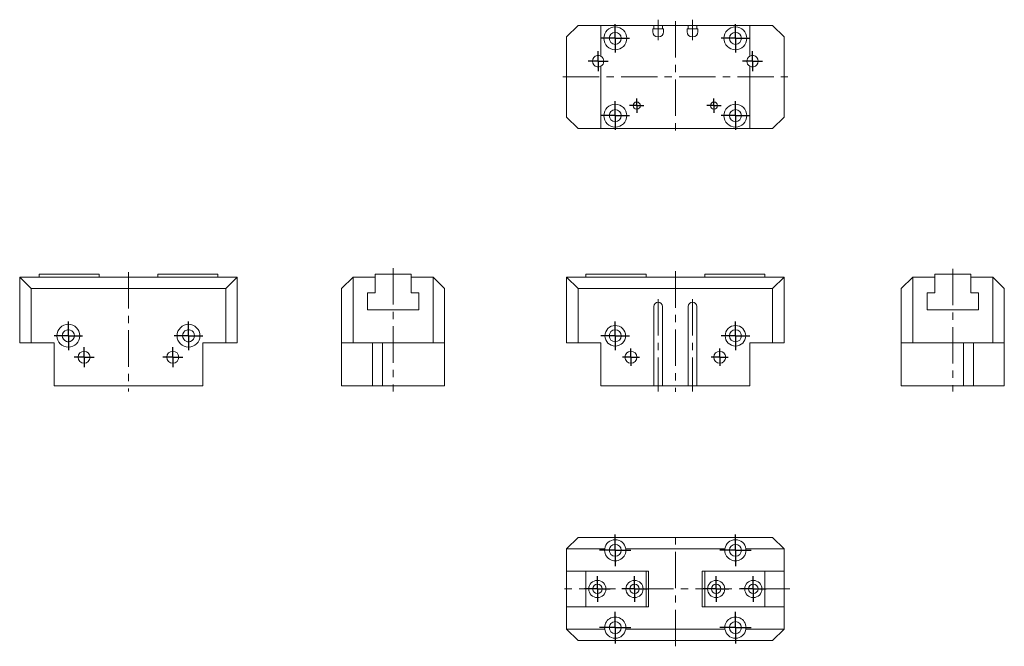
# Model space of a CAD drawing. Header units: millimetres. Extents: x 33 to 377, y 47 to 265.
import ezdxf

# ---------------------------------------------------------------- set-up
doc = ezdxf.new("R2010")
doc.units = ezdxf.units.MM
doc.linetypes.add('CENTERX2', pattern=[20.32, 12.7, -2.54, 2.54, -2.54])
doc.layers.add('FORMAT', color=7, linetype='Continuous')

# ---------------------------------------------------------------- blocks, each defined once
blk = doc.blocks.new('SW_CENTERMARKSYMBOL_0')
at = {"layer": 'FORMAT', "color": 0}
for q in [(0, 5), (-5, 0), (0, -5), (5, 0)]:
    blk.add_line((0, 0), q, dxfattribs=at)
blk = doc.blocks.new('SW_CENTERMARKSYMBOL_1')
at = {"layer": 'FORMAT', "color": 0}
for q in [(0, 5), (-5, 0), (0, -5), (5, 0)]:
    blk.add_line((0, 0), q, dxfattribs=at)
blk = doc.blocks.new('SW_CENTERMARKSYMBOL_2')
at = {"layer": 'FORMAT', "color": 0}
for q in [(-3, 0), (0, 3), (0, -3), (3, 0)]:
    blk.add_line((0, 0), q, dxfattribs=at)
blk = doc.blocks.new('SW_CENTERMARKSYMBOL_3')
at = {"layer": 'FORMAT', "color": 0}
for q in [(-3, 0), (0, 3), (0, -3), (3, 0)]:
    blk.add_line((0, 0), q, dxfattribs=at)
blk = doc.blocks.new('SW_CENTERMARKSYMBOL_4')
at = {"layer": 'FORMAT', "color": 0}
for q in [(0, 3.5), (-3.5, 0), (0, -3.5), (3.5, 0)]:
    blk.add_line((0, 0), q, dxfattribs=at)
blk = doc.blocks.new('SW_CENTERMARKSYMBOL_5')
at = {"layer": 'FORMAT', "color": 0}
for q in [(0, 3.5), (-3.5, 0), (0, -3.5), (3.5, 0)]:
    blk.add_line((0, 0), q, dxfattribs=at)
blk = doc.blocks.new('SW_CENTERMARKSYMBOL_6')
at = {"layer": 'FORMAT', "color": 0}
for q in [(0, 5), (-5, 0), (0, -5), (5, 0)]:
    blk.add_line((0, 0), q, dxfattribs=at)
blk = doc.blocks.new('SW_CENTERMARKSYMBOL_7')
at = {"layer": 'FORMAT', "color": 0}
for q in [(0, 5), (-5, 0), (0, -5), (5, 0)]:
    blk.add_line((0, 0), q, dxfattribs=at)
blk = doc.blocks.new('SW_CENTERMARKSYMBOL_8')
at = {"layer": 'FORMAT', "color": 0}
for q in [(0, 5), (-5, 0), (0, -5), (5, 0)]:
    blk.add_line((0, 0), q, dxfattribs=at)
blk = doc.blocks.new('SW_CENTERMARKSYMBOL_9')
at = {"layer": 'FORMAT', "color": 0}
for q in [(0, 5), (-5, 0), (0, -5), (5, 0)]:
    blk.add_line((0, 0), q, dxfattribs=at)
blk = doc.blocks.new('SW_CENTERMARKSYMBOL_10')
at = {"layer": 'FORMAT', "color": 0}
for q in [(-2.5, 0), (0, 2.5), (0, -2.5), (2.5, 0)]:
    blk.add_line((0, 0), q, dxfattribs=at)
blk = doc.blocks.new('SW_CENTERMARKSYMBOL_11')
at = {"layer": 'FORMAT', "color": 0}
for q in [(-2.5, 0), (0, 2.5), (0, -2.5), (2.5, 0)]:
    blk.add_line((0, 0), q, dxfattribs=at)
blk = doc.blocks.new('SW_CENTERMARKSYMBOL_12')
at = {"layer": 'FORMAT', "color": 0}
for q in [(0, 5.5), (-5.5, 0), (0, -5.5), (5.5, 0)]:
    blk.add_line((0, 0), q, dxfattribs=at)
blk = doc.blocks.new('SW_CENTERMARKSYMBOL_13')
at = {"layer": 'FORMAT', "color": 0}
for q in [(0, 5.5), (-5.5, 0), (0, -5.5), (5.5, 0)]:
    blk.add_line((0, 0), q, dxfattribs=at)
blk = doc.blocks.new('SW_CENTERMARKSYMBOL_14')
at = {"layer": 'FORMAT', "color": 0}
for q in [(0, 5.5), (-5.5, 0), (0, -5.5), (5.5, 0)]:
    blk.add_line((0, 0), q, dxfattribs=at)
blk = doc.blocks.new('SW_CENTERMARKSYMBOL_15')
at = {"layer": 'FORMAT', "color": 0}
for q in [(0, 5.5), (-5.5, 0), (0, -5.5), (5.5, 0)]:
    blk.add_line((0, 0), q, dxfattribs=at)
blk = doc.blocks.new('SW_CENTERMARKSYMBOL_16')
at = {"layer": 'FORMAT', "color": 0}
for q in [(0, 4.5), (-4.5, 0), (0, -4.5), (4.5, 0)]:
    blk.add_line((0, 0), q, dxfattribs=at)
blk = doc.blocks.new('SW_CENTERMARKSYMBOL_17')
at = {"layer": 'FORMAT', "color": 0}
for q in [(0, 4.5), (-4.5, 0), (0, -4.5), (4.5, 0)]:
    blk.add_line((0, 0), q, dxfattribs=at)
blk = doc.blocks.new('SW_CENTERMARKSYMBOL_18')
at = {"layer": 'FORMAT', "color": 0}
for q in [(0, 4.5), (-4.5, 0), (0, -4.5), (4.5, 0)]:
    blk.add_line((0, 0), q, dxfattribs=at)
blk = doc.blocks.new('SW_CENTERMARKSYMBOL_19')
at = {"layer": 'FORMAT', "color": 0}
for q in [(0, 4.5), (-4.5, 0), (0, -4.5), (4.5, 0)]:
    blk.add_line((0, 0), q, dxfattribs=at)
blk = doc.blocks.new('SW_CENTERMARKSYMBOL_20')
at = {"layer": 'FORMAT', "color": 0}
for q in [(0, 3.5), (-3.5, 0), (0, -3.5), (3.5, 0)]:
    blk.add_line((0, 0), q, dxfattribs=at)
blk = doc.blocks.new('SW_CENTERMARKSYMBOL_21')
at = {"layer": 'FORMAT', "color": 0}
for q in [(0, 3.5), (-3.5, 0), (0, -3.5), (3.5, 0)]:
    blk.add_line((0, 0), q, dxfattribs=at)
blk = doc.blocks.new('SW_CENTERMARKSYMBOL_22')
at = {"layer": 'FORMAT', "color": 0}
for q in [(0, 5), (-5, 0), (0, -5), (5, 0)]:
    blk.add_line((0, 0), q, dxfattribs=at)
blk = doc.blocks.new('SW_CENTERMARKSYMBOL_23')
at = {"layer": 'FORMAT', "color": 0}
for q in [(0, 5), (-5, 0), (0, -5), (5, 0)]:
    blk.add_line((0, 0), q, dxfattribs=at)

msp = doc.modelspace()

# ---------------------------------------------------------------- linework, layer by layer
at = {"color": 7, "linetype": 'Continuous', "lineweight": 15}
for p, q in [((227.82, 263.31), (223.82, 259.31)), ((227.82, 263.31), (235.82, 263.31)), ((235.82, 252.54), (235.82, 263.31)), ((235.82, 263.31), (254.32, 263.31)), ((253.92, 262.11), (254.32, 262.11)), ((253.92, 261.11), (253.92, 262.11)), ((254.32, 262.11), (254.32, 263.31)), ((254.32, 263.31), (255.82, 263.31)), ((255.82, 262.11), (254.32, 262.11)), ((255.82, 263.31), (257.32, 263.31)), ((257.32, 262.11), (255.82, 262.11)), ((257.32, 263.31), (257.32, 262.11)), ((257.32, 263.31), (266.32, 263.31)), ((257.32, 262.11), (257.72, 262.11)), ((257.72, 262.11), (257.72, 261.11)), ((266.32, 262.11), (265.92, 262.11)), ((265.92, 262.11), (265.92, 261.11)), ((266.32, 263.31), (266.32, 262.11)), ((266.32, 263.31), (267.82, 263.31)), ((267.82, 262.11), (266.32, 262.11)), ((267.82, 263.31), (269.32, 263.31)), ((269.32, 262.11), (267.82, 262.11)), ((269.32, 262.11), (269.32, 263.31)), ((269.32, 263.31), (287.82, 263.31)), ((269.72, 262.11), (269.32, 262.11)), ((269.72, 261.11), (269.72, 262.11)), ((287.82, 263.31), (287.82, 252.54)), ((287.82, 263.31), (295.82, 263.31)), ((299.82, 259.31), (295.82, 263.31)), ((223.82, 231.31), (223.82, 259.31)), ((255.92, 259.31), (255.72, 259.31)), ((267.72, 259.31), (267.92, 259.31)), ((299.82, 259.31), (299.82, 231.31)), ((235.82, 227.31), (235.82, 249.08)), ((287.82, 249.08), (287.82, 227.31)), ((223.82, 231.31), (227.82, 227.31)), ((295.82, 227.31), (299.82, 231.31)), ((235.82, 227.31), (227.82, 227.31)), ((235.82, 227.31), (287.82, 227.31)), ((295.82, 227.31), (287.82, 227.31)), ((60.46, 176.45), (39.46, 176.45)), ((39.46, 175.45), (39.46, 176.45)), ((60.46, 175.45), (60.46, 176.45)), ((80.96, 175.45), (80.96, 176.45)), ((80.96, 176.45), (101.96, 176.45)), ((101.96, 176.45), (101.96, 175.45)), ((169.46, 176.45), (156.96, 176.45)), ((156.96, 176.45), (156.96, 175.45)), ((169.46, 175.45), (169.46, 176.45)), ((251.57, 176.45), (230.57, 176.45)), ((230.57, 175.45), (230.57, 176.45)), ((251.57, 175.45), (251.57, 176.45)), ((272.07, 176.45), (293.07, 176.45)), ((272.07, 175.45), (272.07, 176.45)), ((293.07, 176.45), (293.07, 175.45)), ((365.02, 176.45), (352.52, 176.45)), ((352.52, 176.45), (352.52, 175.45)), ((365.02, 175.45), (365.02, 176.45)), ((36.71, 171.45), (32.71, 175.45)), ((32.71, 175.45), (46.05, 175.45)), ((32.71, 152.45), (32.71, 175.45)), ((53.38, 175.45), (46.05, 175.45)), ((53.38, 175.45), (88.05, 175.45)), ((95.38, 175.45), (88.05, 175.45)), ((95.38, 175.45), (108.71, 175.45)), ((104.71, 171.45), (108.71, 175.45)), ((108.71, 175.45), (108.71, 152.45)), ((149.21, 175.45), (145.21, 171.45)), ((149.21, 175.45), (149.21, 152.45)), ((149.21, 175.45), (156.96, 175.45)), ((156.96, 175.45), (156.96, 169.95)), ((169.46, 169.95), (169.46, 175.45)), ((169.46, 175.45), (177.21, 175.45)), ((177.21, 152.45), (177.21, 175.45)), ((181.21, 171.45), (177.21, 175.45)), ((223.82, 152.45), (223.82, 175.45)), ((223.82, 175.45), (227.82, 171.45)), ((223.82, 175.45), (237.15, 175.45)), ((244.48, 175.45), (237.15, 175.45)), ((244.48, 175.45), (279.15, 175.45)), ((286.48, 175.45), (279.15, 175.45)), ((286.48, 175.45), (299.82, 175.45)), ((299.82, 175.45), (295.82, 171.45)), ((299.82, 175.45), (299.82, 152.45)), ((340.77, 171.45), (344.77, 175.45)), ((344.77, 175.45), (344.77, 152.45)), ((352.52, 175.45), (344.77, 175.45)), ((352.52, 169.95), (352.52, 175.45)), ((365.02, 175.45), (365.02, 169.95)), ((372.77, 175.45), (365.02, 175.45)), ((372.77, 152.45), (372.77, 175.45)), ((372.77, 175.45), (376.77, 171.45)), ((104.71, 171.45), (36.71, 171.45)), ((36.71, 171.45), (36.71, 152.45)), ((104.71, 152.45), (104.71, 171.45)), ((145.21, 152.45), (145.21, 171.45)), ((156.96, 169.95), (154.21, 169.95)), ((154.21, 169.95), (154.21, 163.95)), ((172.21, 169.95), (169.46, 169.95)), ((172.21, 163.95), (172.21, 169.95)), ((181.21, 171.45), (181.21, 152.45)), ((227.82, 171.45), (227.82, 152.45)), ((295.82, 171.45), (227.82, 171.45)), ((295.82, 152.45), (295.82, 171.45)), ((340.77, 152.45), (340.77, 171.45)), ((349.77, 169.95), (352.52, 169.95)), ((349.77, 163.95), (349.77, 169.95)), ((365.02, 169.95), (367.77, 169.95)), ((367.77, 169.95), (367.77, 163.95)), ((376.77, 171.45), (376.77, 152.45)), ((254.32, 165.15), (254.32, 137.45)), ((257.32, 165.15), (257.32, 137.45)), ((266.32, 165.15), (266.32, 137.45)), ((269.32, 165.15), (269.32, 137.45)), ((154.21, 163.95), (172.21, 163.95)), ((367.77, 163.95), (349.77, 163.95)), ((36.71, 152.45), (32.71, 152.45)), ((36.71, 152.45), (44.71, 152.45)), ((44.71, 152.45), (44.71, 137.45)), ((96.71, 152.45), (96.71, 137.45)), ((96.71, 152.45), (104.71, 152.45)), ((108.71, 152.45), (104.71, 152.45)), ((149.21, 152.45), (145.21, 152.45)), ((145.21, 152.45), (145.21, 137.45)), ((149.21, 152.45), (177.21, 152.45)), ((155.98, 137.45), (155.98, 152.45)), ((159.44, 152.45), (159.44, 137.45)), ((181.21, 152.45), (177.21, 152.45)), ((181.21, 152.45), (181.21, 137.45)), ((227.82, 152.45), (223.82, 152.45)), ((227.82, 152.45), (235.82, 152.45)), ((235.82, 152.45), (235.82, 137.45)), ((287.82, 152.45), (287.82, 137.45)), ((287.82, 152.45), (295.82, 152.45)), ((299.82, 152.45), (295.82, 152.45)), ((344.77, 152.45), (340.77, 152.45)), ((340.77, 152.45), (340.77, 137.45)), ((344.77, 152.45), (372.77, 152.45)), ((362.54, 137.45), (362.54, 152.45)), ((366.01, 152.45), (366.01, 137.45)), ((376.77, 152.45), (372.77, 152.45)), ((376.77, 152.45), (376.77, 137.45)), ((96.71, 137.45), (44.71, 137.45)), ((145.21, 137.45), (155.98, 137.45)), ((155.98, 137.45), (159.44, 137.45)), ((159.44, 137.45), (181.21, 137.45)), ((235.82, 137.45), (254.32, 137.45)), ((255.72, 137.45), (254.32, 137.45)), ((255.92, 137.45), (255.72, 137.45)), ((257.32, 137.45), (255.92, 137.45)), ((257.32, 137.45), (266.32, 137.45)), ((266.32, 137.45), (267.72, 137.45)), ((267.72, 137.45), (267.92, 137.45)), ((267.92, 137.45), (269.32, 137.45)), ((269.32, 137.45), (287.82, 137.45)), ((340.77, 137.45), (362.54, 137.45)), ((362.54, 137.45), (366.01, 137.45)), ((366.01, 137.45), (376.77, 137.45)), ((227.82, 84.55), (223.82, 80.55)), ((227.82, 84.55), (295.82, 84.55)), ((295.82, 84.55), (299.82, 80.55)), ((237.15, 80.55), (223.82, 80.55)), ((223.82, 72.8), (223.82, 80.55)), ((279.15, 80.55), (244.48, 80.55)), ((299.82, 80.55), (286.48, 80.55)), ((299.82, 72.8), (299.82, 80.55)), ((223.82, 72.8), (230.57, 72.8)), ((223.82, 60.3), (223.82, 72.8)), ((251.57, 72.8), (230.57, 72.8)), ((230.57, 60.3), (230.57, 72.8)), ((251.57, 72.8), (252.42, 72.8)), ((251.57, 72.8), (251.57, 60.3)), ((252.42, 72.8), (252.42, 60.3)), ((271.22, 72.8), (272.07, 72.8)), ((271.22, 60.3), (271.22, 72.8)), ((272.07, 72.8), (293.07, 72.8)), ((272.07, 60.3), (272.07, 72.8)), ((293.07, 72.8), (299.82, 72.8)), ((293.07, 72.8), (293.07, 60.3)), ((299.82, 60.3), (299.82, 72.8)), ((223.82, 52.55), (223.82, 60.3)), ((223.82, 60.3), (230.57, 60.3)), ((251.57, 60.3), (230.57, 60.3)), ((251.57, 60.3), (252.42, 60.3)), ((271.22, 60.3), (272.07, 60.3)), ((272.07, 60.3), (293.07, 60.3)), ((293.07, 60.3), (299.82, 60.3)), ((299.82, 52.55), (299.82, 60.3)), ((223.82, 52.55), (237.15, 52.55)), ((223.82, 52.55), (227.82, 48.55)), ((244.48, 52.55), (279.15, 52.55)), ((286.48, 52.55), (299.82, 52.55)), ((299.82, 52.55), (295.82, 48.55)), ((295.82, 48.55), (227.82, 48.55))]:
    msp.add_line(p, q, dxfattribs=at)
for centre, radius in [((240.82, 258.81), 4), ((282.82, 258.81), 4), ((240.82, 258.81), 2.1), ((282.82, 258.81), 2.1), ((240.82, 231.81), 4), ((248.32, 235.31), 1.25), ((275.32, 235.31), 1.25), ((282.82, 231.81), 4), ((240.82, 231.81), 2.1), ((282.82, 231.81), 2.1), ((49.71, 154.95), 4), ((91.71, 154.95), 4), ((240.82, 154.95), 3.6), ((282.82, 154.95), 3.6), ((240.82, 154.95), 2.1), ((282.82, 154.95), 2.1), ((55.21, 147.45), 2.1), ((86.21, 147.45), 2.1), ((246.32, 147.45), 2.1), ((277.32, 147.45), 2.1), ((240.82, 80.05), 2.1), ((282.82, 80.05), 2.1), ((234.57, 66.55), 3), ((247.57, 66.55), 3), ((276.07, 66.55), 3), ((289.07, 66.55), 3), ((234.57, 66.55), 1.65), ((247.57, 66.55), 1.65), ((276.07, 66.55), 1.65), ((289.07, 66.55), 1.65), ((240.82, 53.05), 2.1), ((282.82, 53.05), 2.1)]:
    msp.add_circle(centre, radius, dxfattribs=at)
for centre, radius, start, end in [((255.72, 261.11), 1.8, 180, 270), ((255.92, 261.11), 1.8, 270, 0), ((267.72, 261.11), 1.8, 180, 270), ((267.92, 261.11), 1.8, 270, 0), ((234.82, 250.81), 2, 60, 300), ((234.82, 250.81), 2, 300, 60), ((288.82, 250.81), 2, 120, 240), ((288.82, 250.81), 2, 240, 120), ((255.82, 165.15), 1.5, 90, 180), ((255.82, 165.15), 1.5, 0, 90), ((267.82, 165.15), 1.5, 90, 180), ((267.82, 165.15), 1.5, 0, 90), ((49.71, 154.95), 2.1, 107.7528, 252.2472), ((49.71, 154.95), 2.1, 72.2472, 107.7528), ((49.71, 154.95), 2.1, 287.7528, 72.2472), ((91.71, 154.95), 2.1, 107.7528, 252.2472), ((91.71, 154.95), 2.1, 72.2472, 107.7528), ((91.71, 154.95), 2.1, 287.7528, 72.2472), ((49.71, 154.95), 2.1, 252.2472, 287.7528), ((91.71, 154.95), 2.1, 252.2472, 287.7528), ((240.82, 80.05), 3.7, 7.7664, 172.2336), ((282.82, 80.05), 3.7, 7.7664, 172.2336), ((240.82, 80.05), 3.7, 172.2336, 7.7664), ((282.82, 80.05), 3.7, 172.2336, 7.7664), ((240.82, 53.05), 3.7, 352.2336, 187.7664), ((282.82, 53.05), 3.7, 352.2336, 187.7664), ((240.82, 53.05), 3.7, 187.7664, 352.2336), ((282.82, 53.05), 3.7, 187.7664, 352.2336)]:
    msp.add_arc(centre, radius, start, end, dxfattribs=at)
at = {"layer": 'FORMAT', "color": 7, "linetype": 'CENTERX2', "lineweight": 0}
for p, q in [((255.82, 265.31), (255.82, 258.21)), ((267.82, 258.12), (267.82, 265.31)), ((261.82, 264.77), (261.82, 225.82)), ((222.53, 245.31), (301.08, 245.31)), ((70.71, 177.17), (70.71, 135.45)), ((163.21, 178.57), (163.21, 135.45)), ((261.82, 177.45), (261.82, 135.37)), ((358.77, 178.33), (358.77, 135.45)), ((255.82, 167.72), (255.82, 135.45)), ((267.82, 167.72), (267.82, 135.45)), ((261.82, 46.52), (261.82, 86.44)), ((301.87, 66.55), (221.5, 66.55))]:
    msp.add_line(p, q, dxfattribs=at)

# ---------------------------------------------------------------- block references
at = {"layer": 'FORMAT', "color": 7}
for name, p in [('SW_CENTERMARKSYMBOL_6', (240.82, 258.81)), ('SW_CENTERMARKSYMBOL_9', (282.82, 258.81)), ('SW_CENTERMARKSYMBOL_4', (234.82, 250.81)), ('SW_CENTERMARKSYMBOL_5', (288.82, 250.81)), ('SW_CENTERMARKSYMBOL_10', (248.32, 235.31)), ('SW_CENTERMARKSYMBOL_11', (275.32, 235.31)), ('SW_CENTERMARKSYMBOL_7', (240.82, 231.81)), ('SW_CENTERMARKSYMBOL_8', (282.82, 231.81)), ('SW_CENTERMARKSYMBOL_22', (49.71, 154.95)), ('SW_CENTERMARKSYMBOL_23', (91.71, 154.95)), ('SW_CENTERMARKSYMBOL_0', (240.82, 154.95)), ('SW_CENTERMARKSYMBOL_1', (282.82, 154.95)), ('SW_CENTERMARKSYMBOL_20', (55.21, 147.45)), ('SW_CENTERMARKSYMBOL_21', (86.21, 147.45)), ('SW_CENTERMARKSYMBOL_2', (246.32, 147.45)), ('SW_CENTERMARKSYMBOL_3', (277.32, 147.45)), ('SW_CENTERMARKSYMBOL_12', (240.82, 80.05)), ('SW_CENTERMARKSYMBOL_13', (282.82, 80.05)), ('SW_CENTERMARKSYMBOL_16', (234.57, 66.55)), ('SW_CENTERMARKSYMBOL_17', (247.57, 66.55)), ('SW_CENTERMARKSYMBOL_18', (276.07, 66.55)), ('SW_CENTERMARKSYMBOL_19', (289.07, 66.55)), ('SW_CENTERMARKSYMBOL_14', (240.82, 53.05)), ('SW_CENTERMARKSYMBOL_15', (282.82, 53.05))]:
    msp.add_blockref(name, p, dxfattribs=at)

doc.saveas('drawing.dxf')
